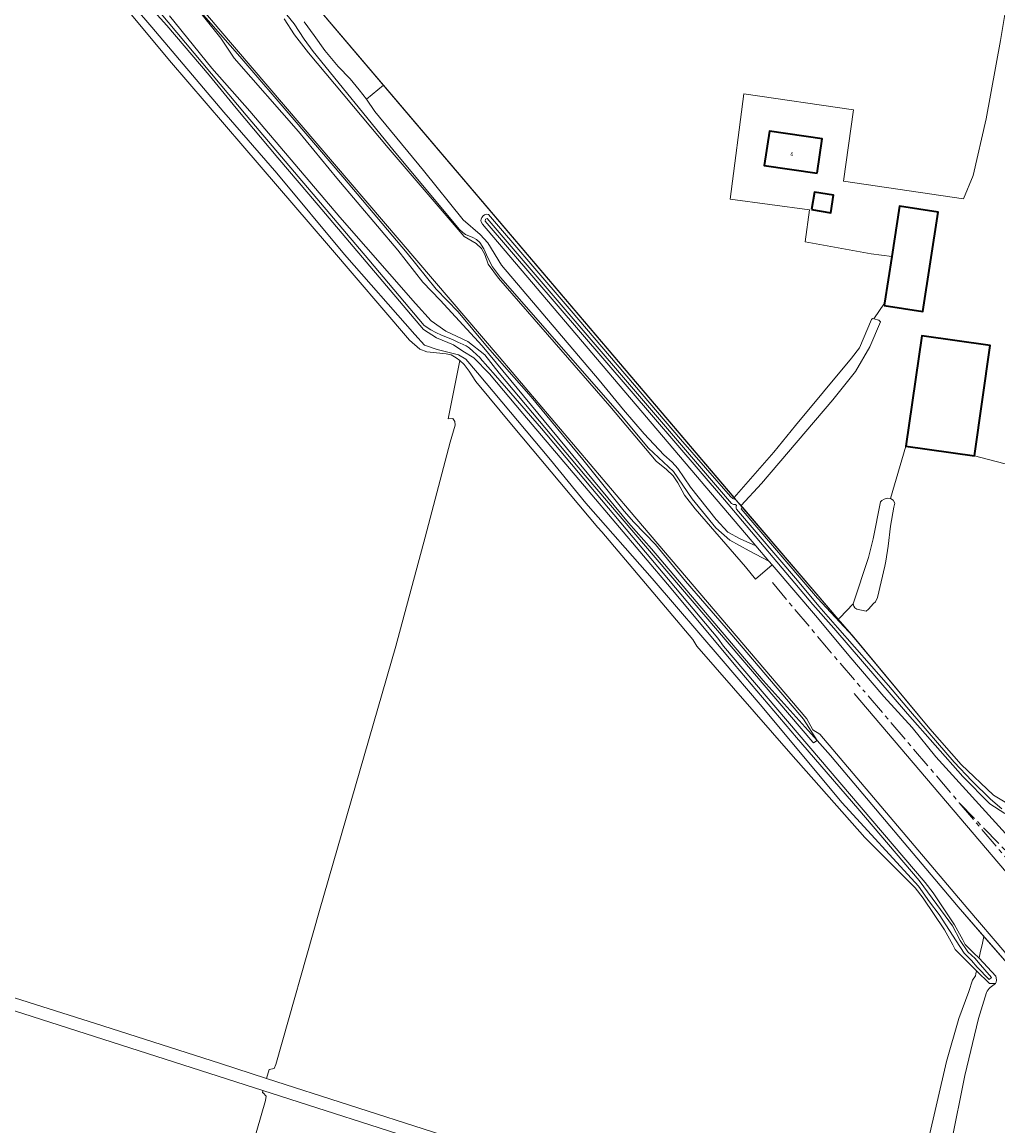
# Model space of a CAD drawing. Extents: x 151587 to 155483, y 462503 to 464608.
# Tile 15 of 236: x 151869 to 152091, y 463891 to 464142. Entities that reach past the tile are written whole.
import ezdxf
from ezdxf.enums import TextEntityAlignment as Align

# ---------------------------------------------------------------- set-up
doc = ezdxf.new("R2010")
doc.units = 0
doc.header["$LTSCALE"] = 0.5
doc.linetypes.add('AM-AS', pattern=[16, 10, -2, 2, -2])
for name, color, linetype, lineweight in [('B-RO-AM-AS_SPOOR-G', 251, 'AM-AS', 18), ('B-RO-GR-GRAS-GV', 251, 'CONTINUOUS', 13), ('B-RO-GR-RIET-GV', 251, 'CONTINUOUS', 13), ('B-RO-GR-STRUIK-GV', 251, 'CONTINUOUS', 13), ('B-RO-IE-TERREINAFSCHEIDING_KUNSTMATIG_HEKWERK-G', 251, 'IE-TERREINAFSCHEIDING-KUNSTMATIG', 18), ('B-RO-OG-BEBOUWING-GV', 6, 'CONTINUOUS', 35), ('B-RO-OG-BEBOUWING-T18', 1, 'CONTINUOUS', 18), ('B-RO-OG-WATER-GV', 251, 'CONTINUOUS', 18), ('B-RO-OG-WATER_GREPPEL-GV', 251, 'CONTINUOUS', 18), ('B-RO-OG-WATER_SLOOT-GV', 251, 'CONTINUOUS', 18), ('B-RO-VH-VERHARDING_BEDRIJFSVLOERPLAAT-GV', 251, 'CONTINUOUS', 18), ('B-RO-VH-VERHARDING_HALFVERHARDING-GV', 251, 'CONTINUOUS', 18)]:
    doc.layers.add(name, color=color, linetype=linetype, lineweight=lineweight)
doc.styles.add('NLCS-ISO-M200-T18', font='NLCS-ISO.ttf', dxfattribs={"height": 0.36})
doc.linetypes.add('IE-TERREINAFSCHEIDING-KUNSTMATIG', pattern='A,4,[82,NLCS.SHX,S=0.75,R=90,X=0,Y=0],4,-2', length=10)

msp = doc.modelspace()

# ---------------------------------------------------------------- linework, layer by layer
at = {"layer": 'B-RO-AM-AS_SPOOR-G', "flags": 128}
for points in [[(152039.834, 464014.473), (152052.159, 463999.748), (152060.975, 463989.449)], [(152061.661, 463988.634), (152082.43, 463964.263)], [(152082.43, 463964.263), (152100.814, 463942.629)], [(152082.43, 463964.263), (152102.212, 463943.823)]]:
    msp.add_lwpolyline(points, dxfattribs=at)
at = {"layer": 'B-RO-GR-GRAS-GV', "flags": 128}
for points in [[(151932.998, 464142.349), (151935.318, 464139.263), (151937.736, 464135.843), (151940.808, 464132.219), (151943.558, 464129.368), (151945.606, 464126.897), (151947.248, 464124.705), (151951.147, 464127.898), (151906.196, 464180.774)], [(151906.196, 464180.774), (151951.147, 464127.898), (152031.078, 464033.874), (152040.138, 464044.198), (152045.068, 464050.32), (152057.844, 464065.678), (152059.662, 464068.037), (152062.44, 464074.451), (152062.639, 464074.727), (152062.965, 464074.633), (152065.427, 464078.235), (152067.045, 464088.822), (152062.341, 464089.435), (152047.337, 464092.201), (152048.296, 464099.481), (152030.221, 464101.934), (152033.314, 464125.924), (152058.312, 464122.273), (152056.079, 464106.033), (152083.382, 464102.01), (152085.632, 464107.36), (152088.612, 464120.23), (152091.863, 464138.119), (152093.254, 464146.319)], [(152131.686, 463884.113), (152105.44, 463915.117), (152097.074, 463925.257), (152096.583, 463925.798), (152096.13, 463926.081), (152095.121, 463926.52), (152094.423, 463927.134), (152094.051, 463927.645), (152093.238, 463929.53), (152092.846, 463930.156), (152084.394, 463940.012), (152050.655, 463979.861), (152049.073, 463980.876), (152047.717, 463983.363), (152007.166, 464030.956), (151977.491, 464065.989), (151913.59, 464140.81), (151896.26, 464161.291)], [(151896.075, 464149.42), (151919.834, 464121.112), (151947.791, 464088.068), (151960.392, 464073.083), (151961.927, 464072.153), (151963.033, 464071.483), (151964.383, 464070.929), (151966.899, 464069.896), (151968.26, 464069.252), (151968.608, 464069.087), (151969.964, 464068.5), (151970.467, 464068.151), (151970.744, 464067.958), (151971.531, 464067.226), (151973.167, 464065.705), (151973.198, 464065.67), (151976.707, 464061.713), (151987.154, 464049.583), (152027.385, 464001.822), (152028.649, 464000), (152074.69, 463946.018), (152076.488, 463943.67), (152081.391, 463936.431), (152083.293, 463932.995), (152083.765, 463931.91), (152085.714, 463930.009), (152086.95, 463928.757), (152087.052, 463929.25), (152087.288, 463930.397), (152087.635, 463931.869), (152088.076, 463933.74), (152082.201, 463940.507), (152053.061, 463975.043), (152050.034, 463978.48), (152049.168, 463977.876), (152049.039, 463978.028), (151997.113, 464038.898), (151977.492, 464062.208), (151974.208, 464066.424), (151970.345, 464069.489), (151965.342, 464071.846), (151962.028, 464074.206), (151958.448, 464078.095), (151941.152, 464097.836), (151920.606, 464121.992), (151911.982, 464131.812), (151902.335, 464143.763)], [(151902.335, 464143.763), (151911.982, 464131.812), (151920.606, 464121.992), (151941.152, 464097.836), (151958.448, 464078.095), (151962.028, 464074.206), (151965.342, 464071.846), (151970.345, 464069.489), (151974.208, 464066.424), (151977.492, 464062.208), (151997.113, 464038.898), (152049.039, 463978.028), (152049.168, 463977.876), (152050.034, 463978.48), (152053.061, 463975.043), (152082.201, 463940.507), (152088.076, 463933.74), (152097.447, 463922.946)], [(151928.499, 464143.053), (151930.839, 464139.382), (151934.023, 464135.278), (151952.163, 464113.651), (151969.507, 464093.408), (151972.263, 464091.832), (151973.479, 464090.658), (151974.224, 464089.267), (151974.987, 464087.13), (151977.364, 464083.918), (152002.783, 464054.707), (152013.284, 464042.196), (152015.677, 464040.238), (152017.206, 464038.784), (152018.276, 464037.236), (152019.746, 464034.41), (152022.196, 464031.315), (152033.687, 464018.037), (152035.969, 464015.257), (152039.739, 464018.524), (152039.016, 464019.37), (152034.492, 464021.71), (152030.118, 464024.129), (152026.948, 464026.973), (152021.536, 464033.557), (152017.239, 464039.789), (152011.594, 464045.163), (152005.014, 464052.955), (151977.847, 464084.079), (151975.952, 464086.454), (151974.926, 464088.525), (151974.03, 464090.6), (151973.074, 464092.021), (151972.312, 464092.711), (151971.524, 464093.168), (151969.825, 464093.859), (151969.193, 464094.319), (151968.42, 464095.066), (151953.228, 464113.291), (151935.09, 464135.574), (151933.054, 464138.402), (151930.758, 464141.912), (151929.093, 464143.992)], [(151929.093, 464143.992), (151930.758, 464141.912), (151933.054, 464138.402), (151935.09, 464135.574), (151953.228, 464113.291), (151968.42, 464095.066), (151969.193, 464094.319), (151969.825, 464093.859), (151971.524, 464093.168), (151972.312, 464092.711), (151973.074, 464092.021), (151974.03, 464090.6), (151974.926, 464088.525), (151975.952, 464086.454), (151977.847, 464084.079), (152005.014, 464052.955), (152011.594, 464045.163), (152017.239, 464039.789), (152021.536, 464033.557), (152026.948, 464026.973), (152030.118, 464024.129), (152034.492, 464021.71), (152039.016, 464019.37), (152036.072, 464022.833), (152032.438, 464024.473), (152029.641, 464025.99), (152027.027, 464028.872), (152021.13, 464036.222), (152018.258, 464040.527), (152016.978, 464041.913), (152015.065, 464043.587), (152010.583, 464048.414), (152005.88, 464053.877), (152000.351, 464060.651), (151978.025, 464086.889), (151974.905, 464091.969), (151973.173, 464093.882), (151969.275, 464097.223), (151960.215, 464108.494), (151949.161, 464121.949), (151947.248, 464124.705), (151945.606, 464126.897), (151943.558, 464129.368), (151940.808, 464132.219), (151937.736, 464135.843), (151935.318, 464139.263), (151932.998, 464142.349)], [(152075.262, 463886.832), (152079.508, 463905.217), (152082.382, 463915.051), (152084.597, 463921.224), (152085.498, 463923.736), (152086.123, 463924.741), (152086.218, 463925.203), (152086.359, 463925.888), (152086.359, 463925.89), (152083.433, 463928.852), (152081.484, 463930.753), (152081.012, 463931.838), (152079.11, 463935.274), (152074.207, 463942.513), (152072.409, 463944.861), (152060.902, 463956.325), (152044.066, 463975.421), (152022.605, 464000), (152021.684, 464001.475), (152000.908, 464026.064), (152000, 464027.055), (151980.673, 464050.069), (151972.22, 464060.317), (151970.646, 464062.728), (151969.506, 464064.218), (151968.522, 464065.108), (151965.878, 464051.797), (151966.928, 464051.858), (151967.359, 464051.186), (151967.492, 464050.387), (151966.356, 464046.473), (151960.644, 464024.85), (151953.949, 464000), (151936.55, 463939.682), (151926.575, 463904.513), (151926.168, 463903.648), (151925.044, 463903.4), (151925.033, 463903.41), (151924.439, 463901.359), (151981.196, 463883.119)], [(152111.557, 464036.708), (152085.903, 464043.388), (152070.293, 464045.61), (152066.765, 464033.666), (152067.392, 464033.293), (152067.77, 464032.594), (152067.548, 464031.642), (152066.763, 464027.361), (152066.205, 464022.806), (152065.717, 464019.352), (152065.496, 464018.2), (152063.771, 464011.064), (152063.349, 464010.112), (152062.876, 464009.685), (152061.78, 464008.43), (152061.231, 464007.928), (152059.053, 464008.42), (152058.652, 464008.694), (152058.4, 464009.118), (152058.223, 464009.618), (152055.171, 464006.426), (152054.844, 464006.138), (152058.398, 464001.99), (152075.758, 463981.105), (152082.9, 463972.98), (152090.282, 463965.979), (152092.923, 463964.37)], [(151962.421, 463886.162), (151923.641, 463898.604), (151923.492, 463898.088), (151923.657, 463898.097), (151924.384, 463897.304), (151924.217, 463896.318), (151911.676, 463852.905)]]:
    msp.add_lwpolyline(points, dxfattribs=at)
for points in [[(152050.034, 463978.48), (152037.712, 463992.108), (152012.276, 464022.194), (152007.002, 464028.129), (151973.602, 464068.446), (151964.086, 464078.86), (151960.098, 464083.006), (151954.422, 464090.281), (151940.453, 464106.716), (151931.704, 464117.364), (151917.065, 464134.094), (151914.019, 464138.681), (151907.325, 464147.044), (151918.322, 464134.458), (151930.758, 464120.003), (151941.825, 464106.992), (151956.559, 464089.636), (151963.101, 464081.408), (151968.136, 464076.258), (151974.865, 464068.196), (151984.77, 464056.86), (151996.613, 464042.573), (152006.022, 464030.775), (152008.231, 464028.215), (152013.153, 464023.17), (152019.972, 464014.775), (152029.28, 464004.084), (152046.886, 463983.281)], [(151974.865, 464068.196), (151968.136, 464076.258), (151963.101, 464081.408), (151956.559, 464089.636), (151941.825, 464106.992), (151930.758, 464120.003), (151918.322, 464134.458), (151907.325, 464147.044), (151914.019, 464138.681), (151917.065, 464134.094), (151931.704, 464117.364), (151940.453, 464106.716), (151954.422, 464090.281), (151960.098, 464083.006), (151964.086, 464078.86), (151973.602, 464068.446), (152007.002, 464028.129), (152012.276, 464022.194), (152037.712, 463992.108), (152050.034, 463978.48), (152046.886, 463983.281), (152029.28, 464004.084), (152019.972, 464014.775), (152013.153, 464023.17), (152008.231, 464028.215), (152006.022, 464030.775), (151996.613, 464042.573), (151984.77, 464056.86)]]:
    msp.add_lwpolyline(points, close=True, dxfattribs=at)
at = {"layer": 'B-RO-GR-RIET-GV', "flags": 128}
msp.add_lwpolyline([(151947.248, 464124.705), (151949.161, 464121.949), (151960.215, 464108.494), (151969.275, 464097.223), (151973.173, 464093.882), (151974.905, 464091.969), (151978.025, 464086.889), (152000.351, 464060.651), (152005.88, 464053.877), (152010.583, 464048.414), (152015.065, 464043.587), (152016.978, 464041.913), (152018.258, 464040.527), (152021.13, 464036.222), (152027.027, 464028.872), (152029.641, 464025.99), (152032.438, 464024.473), (152036.072, 464022.833), (151973.681, 464096.23), (151973.415, 464096.738), (151973.331, 464097.077), (151973.368, 464097.394), (151973.527, 464097.757), (151973.839, 464098.132), (151974.191, 464098.374), (151974.627, 464098.48), (151975.041, 464098.424), (151993.947, 464076.425), (152018.901, 464047.173), (152030.255, 464034.087), (152030.835, 464033.61), (152031.511, 464033.365), (152031.078, 464033.874), (151951.147, 464127.898)], close=True, dxfattribs=at)
at = {"layer": 'B-RO-GR-STRUIK-GV', "flags": 128}
msp.add_lwpolyline([(152058.398, 464001.99), (152054.844, 464006.138), (152035.262, 464028.988), (152033.075, 464031.56), (152032.927, 464031.733), (152032.67, 464031.271), (152050.101, 464010.94), (152056.224, 464004.335)], close=True, dxfattribs=at)
at = {"layer": 'B-RO-IE-TERREINAFSCHEIDING_KUNSTMATIG_HEKWERK-G', "flags": 128}
for points in [[(151906.847, 464167.745), (151893.57, 464182.511), (151894.548, 464183.432), (151905.957, 464181.055), (152031.511, 464033.365), (152058.873, 464001.436), (152075.758, 463981.105)], [(152058.452, 463989.145), (152142.738, 463890.173), (152184.703, 463840.718), (152226.951, 463791.225), (152282.716, 463725.504), (152308.078, 463695.995), (152343.697, 463654.104)], [(152096.477, 463919.973), (152097.447, 463922.946), (152082.201, 463940.507), (152053.061, 463975.043), (152050.034, 463978.48)]]:
    msp.add_lwpolyline(points, dxfattribs=at)
at = {"layer": 'B-RO-OG-BEBOUWING-GV', "flags": 128}
for points in [[(152050.004, 464107.835), (152051.161, 464115.69), (152039.144, 464117.461), (152037.986, 464109.606)], [(152048.771, 464099.534), (152053.125, 464098.84), (152053.762, 464102.842), (152049.409, 464103.536)], [(152065.339, 464077.661), (152074.161, 464076.313), (152077.625, 464098.978), (152068.803, 464100.326), (152067.045, 464088.822), (152065.427, 464078.235)], [(152085.903, 464043.388), (152089.483, 464068.547), (152073.873, 464070.769), (152070.293, 464045.61)]]:
    msp.add_lwpolyline(points, close=True, dxfattribs=at)
at = {"layer": 'B-RO-OG-WATER-GV', "flags": 128}
msp.add_lwpolyline([(152092.155, 463962.866), (152089.543, 463965.046), (152085.346, 463969.253), (152081.298, 463973.468), (152071.336, 463985.096), (152066.286, 463990.969), (152054.678, 464004.201), (152050.384, 464009.069), (152045.551, 464014.96), (152031.635, 464031.187), (152031.529, 464031.464), (152031.526, 464031.791), (152031.621, 464032.018), (152031.393, 464032.284), (152030.983, 464032.301), (152030.496, 464032.516), (151974.758, 464097.51), (151974.423, 464097.394), (151974.349, 464096.896), (152028.878, 464033.342), (152049.062, 464009.459), (152053.855, 464004.098), (152070.607, 463984.523), (152083.267, 463970.24), (152089.386, 463963.977), (152092.863, 463961.81)], dxfattribs=at)
at = {"layer": 'B-RO-OG-WATER_GREPPEL-GV', "flags": 128}
for points in [[(152090.696, 463922.979), (152089.342, 463922.986), (152086.359, 463925.89), (152086.359, 463925.888), (152086.218, 463925.203), (152086.123, 463924.741), (152085.498, 463923.736), (152084.597, 463921.224), (152082.382, 463915.051), (152079.508, 463905.217), (152075.262, 463886.832), (152060.902, 463815.751), (152047.547, 463755.179), (152047.111, 463753.148), (152045.727, 463747.386), (152045.644, 463747.224), (152046.229, 463745.968)], [(152070.496, 463836.108), (152073.477, 463850.457), (152077.276, 463867.598), (152080.591, 463886.551), (152083.689, 463902.054), (152086.798, 463915.054), (152088.629, 463920.963)]]:
    msp.add_lwpolyline(points, dxfattribs=at)
at = {"layer": 'B-RO-OG-WATER_GREPPEL-GV'}
msp.add_lwpolyline([(152088.629, 463920.963, -0.1423215), (152090.696, 463922.979)], format="xyb", dxfattribs=at)
at = {"layer": 'B-RO-OG-WATER_SLOOT-GV', "flags": 128}
for points in [[(151895.143, 464148.87), (151901.74, 464141.512), (151911.366, 464130.194), (151917.493, 464122.688), (151927.028, 464111.368), (151934.06, 464103.089), (151960.272, 464072.175), (151963.233, 464070.286), (151967.07, 464068.701), (151969.208, 464067.251), (151971.702, 464065.704), (151975.324, 464062.046), (151982.911, 464053.06), (151997.79, 464035.506), (152016.71, 464013.138), (152031.097, 463995.867), (152045.306, 463979.134), (152059.28, 463962.936), (152073.291, 463946.516), (152079.213, 463938.423), (152080.937, 463936.16), (152082.656, 463932.846), (152084.421, 463930.233), (152086.095, 463928.732), (152086.776, 463927.914), (152089.781, 463924.381), (152089.274, 463923.894), (152086.536, 463926.747), (152085.212, 463928.258), (152083.6, 463929.916), (152081.709, 463932.739), (152077.855, 463938.783), (152075.67, 463941.641), (152073.174, 463945.204), (152055.745, 463964.219), (152037.059, 463986.68), (152028.587, 463996.549), (152012.378, 464015.384), (151997.297, 464032.571), (151989.244, 464042.45), (151972.591, 464062.28), (151969.937, 464065.462), (151968.218, 464066.405), (151963.391, 464067.649), (151960.497, 464068.647), (151958.239, 464071.042), (151942.211, 464089.295), (151926.804, 464107.856), (151914.715, 464121.743), (151898.26, 464141.179), (151883.364, 464158.559)], [(151883.364, 464158.559), (151898.26, 464141.179), (151914.715, 464121.743), (151926.804, 464107.856), (151942.211, 464089.295), (151958.239, 464071.042), (151960.497, 464068.647), (151963.391, 464067.649), (151968.218, 464066.405), (151969.937, 464065.462), (151972.591, 464062.28), (151989.244, 464042.45), (151997.297, 464032.571), (152012.378, 464015.384), (152028.587, 463996.549), (152037.059, 463986.68), (152055.745, 463964.219), (152073.174, 463945.204), (152075.67, 463941.641), (152077.855, 463938.783), (152081.709, 463932.739), (152083.6, 463929.916), (152085.212, 463928.258), (152086.536, 463926.747), (152089.274, 463923.894), (152089.781, 463924.381), (152086.776, 463927.914), (152086.095, 463928.732), (152084.421, 463930.233), (152082.656, 463932.846), (152080.937, 463936.16), (152079.213, 463938.423), (152073.291, 463946.516), (152059.28, 463962.936), (152045.306, 463979.134), (152031.097, 463995.867), (152016.71, 464013.138), (151997.79, 464035.506), (151982.911, 464053.06), (151975.324, 464062.046), (151971.702, 464065.704), (151969.208, 464067.251), (151967.07, 464068.701), (151963.233, 464070.286), (151960.272, 464072.175), (151934.06, 464103.089), (151927.028, 464111.368), (151917.493, 464122.688), (151911.366, 464130.194), (151901.74, 464141.512), (151895.143, 464148.87)], [(151884.163, 464155.48), (151902.334, 464133.521), (151919.054, 464114.099), (151938.561, 464091.357), (151957.074, 464069.772), (151959.445, 464067.694), (151961.001, 464067.135), (151965.431, 464066.679), (151966.559, 464066.39), (151967.715, 464065.751), (151968.522, 464065.108), (151969.506, 464064.218), (151970.646, 464062.728), (151972.22, 464060.317), (151980.673, 464050.069), (152000, 464027.055), (152000.908, 464026.064), (152021.684, 464001.475), (152022.605, 464000), (152044.066, 463975.421), (152060.902, 463956.325), (152072.409, 463944.861), (152074.207, 463942.513), (152079.11, 463935.274), (152081.012, 463931.838), (152081.484, 463930.753), (152083.433, 463928.852), (152086.359, 463925.89), (152089.342, 463922.986), (152090.696, 463922.979), (152090.842, 463923.341), (152090.907, 463923.811), (152090.876, 463924.271), (152090.765, 463924.657), (152086.95, 463928.757), (152085.714, 463930.009), (152083.765, 463931.91), (152083.293, 463932.995), (152081.391, 463936.431), (152076.488, 463943.67), (152074.69, 463946.018), (152028.649, 464000), (152027.385, 464001.822), (151987.154, 464049.583), (151976.707, 464061.713), (151973.198, 464065.67), (151973.167, 464065.705), (151971.531, 464067.226), (151970.744, 464067.958), (151970.467, 464068.151), (151969.964, 464068.5), (151968.608, 464069.087), (151968.26, 464069.252), (151966.899, 464069.896), (151964.383, 464070.929), (151963.033, 464071.483), (151961.927, 464072.153), (151960.392, 464073.083), (151947.791, 464088.068), (151919.834, 464121.112), (151896.075, 464149.42)], [(152092.923, 463964.37), (152090.282, 463965.979), (152082.9, 463972.98), (152075.758, 463981.105), (152058.398, 464001.99), (152056.224, 464004.335), (152050.101, 464010.94), (152032.67, 464031.271), (152032.927, 464031.733), (152031.511, 464033.365), (152030.835, 464033.61), (152030.255, 464034.087), (152018.901, 464047.173), (151993.947, 464076.425), (151975.041, 464098.424), (151974.627, 464098.48), (151974.191, 464098.374), (151973.839, 464098.132), (151973.527, 464097.757), (151973.368, 464097.394), (151973.331, 464097.077), (151973.415, 464096.738), (151973.681, 464096.23), (152036.072, 464022.833), (152039.016, 464019.37), (152039.739, 464018.524), (152050.088, 464006.421), (152057.278, 463997.814), (152065.255, 463988.503), (152071.726, 463981.402), (152077.066, 463974.719), (152093.727, 463956.416)], [(152092.863, 463961.81), (152089.386, 463963.977), (152083.267, 463970.24), (152070.607, 463984.523), (152053.855, 464004.098), (152049.062, 464009.459), (152028.878, 464033.342), (151974.349, 464096.896), (151974.423, 464097.394), (151974.758, 464097.51), (152030.496, 464032.516), (152030.983, 464032.301), (152031.393, 464032.284), (152031.621, 464032.018), (152031.526, 464031.791), (152031.529, 464031.464), (152031.635, 464031.187), (152045.551, 464014.96), (152050.384, 464009.069), (152054.678, 464004.201), (152066.286, 463990.969), (152071.336, 463985.096), (152081.298, 463973.468), (152085.346, 463969.253), (152089.543, 463965.046), (152092.155, 463962.866)]]:
    msp.add_lwpolyline(points, dxfattribs=at)
for points in [[(152040.138, 464044.198), (152031.078, 464033.874), (152031.511, 464033.365), (152032.927, 464031.733), (152032.68, 464032.025), (152037.312, 464037.057), (152053.627, 464056.131), (152058.806, 464062.605), (152062.037, 464068.221), (152064.468, 464073.959), (152064.091, 464074.307), (152062.965, 464074.633), (152062.639, 464074.727), (152062.44, 464074.451), (152059.662, 464068.037), (152057.844, 464065.678), (152045.068, 464050.32)], [(152065.99, 464033.688), (152065.34, 464033.46), (152064.791, 464033.183), (152064.492, 464032.881), (152062.772, 464024.469), (152061.712, 464020.163), (152058.223, 464009.618), (152058.4, 464009.118), (152058.652, 464008.694), (152059.053, 464008.42), (152061.231, 464007.928), (152061.78, 464008.43), (152062.876, 464009.685), (152063.349, 464010.112), (152063.771, 464011.064), (152065.496, 464018.2), (152065.717, 464019.352), (152066.205, 464022.806), (152066.763, 464027.361), (152067.548, 464031.642), (152067.77, 464032.594), (152067.392, 464033.293), (152066.765, 464033.666)]]:
    msp.add_lwpolyline(points, close=True, dxfattribs=at)
at = {"layer": 'B-RO-VH-VERHARDING_BEDRIJFSVLOERPLAAT-GV', "flags": 128}
for points in [[(151981.196, 463883.119), (151924.439, 463901.359), (151913.957, 463904.727), (151887.144, 463913.344), (151783.433, 463946.211), (151772.517, 463949.67), (151734.619, 463961.658), (151687.657, 463976.513), (151658.836, 463985.629), (151646.296, 463989.59), (151646.605, 463990.561), (151643.737, 463991.444), (151637.076, 463970.791), (151606.432, 463869.904)], [(151610.304, 463872.681), (151630.859, 463940.941), (151643.669, 463980.948), (151644.577, 463980.646), (151645.736, 463983.495), (151647.93, 463982.89), (151648.635, 463984.529), (151651.358, 463983.747), (151652.013, 463984.706), (151687.001, 463973.73), (151691.251, 463972.397), (151715.421, 463964.828), (151733.844, 463959.062), (151757.419, 463951.683), (151782.858, 463943.608), (151830.626, 463928.447), (151913.402, 463901.889), (151923.641, 463898.604), (151962.421, 463886.162)]]:
    msp.add_lwpolyline(points, dxfattribs=at)
at = {"layer": 'B-RO-VH-VERHARDING_HALFVERHARDING-GV', "flags": 128}
for points in [[(151896.26, 464161.291), (151913.59, 464140.81), (151977.491, 464065.989), (152007.166, 464030.956), (152047.717, 463983.363), (152049.073, 463980.876), (152050.655, 463979.861), (152084.394, 463940.012), (152092.846, 463930.156), (152093.238, 463929.53), (152094.051, 463927.645), (152094.423, 463927.134), (152095.121, 463926.52), (152096.13, 463926.081), (152096.583, 463925.798), (152097.074, 463925.257), (152105.44, 463915.117), (152131.686, 463884.113)], [(152093.727, 463956.416), (152077.066, 463974.719), (152071.726, 463981.402), (152065.255, 463988.503), (152057.278, 463997.814), (152050.088, 464006.421), (152039.739, 464018.524), (152035.969, 464015.257), (152033.687, 464018.037), (152022.196, 464031.315), (152019.746, 464034.41), (152018.276, 464037.236), (152017.206, 464038.784), (152015.677, 464040.238), (152013.284, 464042.196), (152002.783, 464054.707), (151977.364, 464083.918), (151974.987, 464087.13), (151974.224, 464089.267), (151973.479, 464090.658), (151972.263, 464091.832), (151969.507, 464093.408), (151952.163, 464113.651), (151934.023, 464135.278), (151930.839, 464139.382), (151928.499, 464143.053)]]:
    msp.add_lwpolyline(points, dxfattribs=at)

# ---------------------------------------------------------------- texts
at = {"layer": 'B-RO-OG-BEBOUWING-T18', "style": 'NLCS-ISO-M200-T18'}
msp.add_text('6', height=0.9, rotation=347.2, dxfattribs=at).set_placement((152044.319, 464112.254), align=Align.MIDDLE)

doc.saveas('drawing.dxf')
